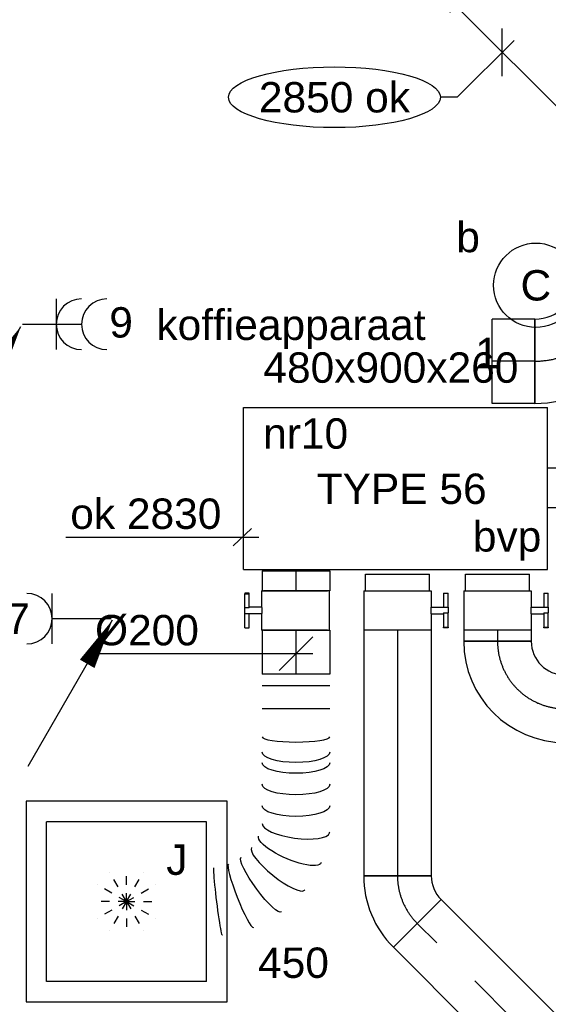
# Model space of a CAD drawing. Extents: x -329828 to 339781, y -55429 to 69176.
# Tile 84 of 140: x 8232 to 9797, y 15552 to 18469. Entities that reach past the tile are written whole.
import ezdxf
from ezdxf.enums import TextEntityAlignment as Align

# ---------------------------------------------------------------- set-up
doc = ezdxf.new("R2010")
doc.units = 0
doc.header["$LTSCALE"] = 50
for name, pattern in [('2322109', [10, 5, -2, 1, -2]), ('2322140', [45, 40, -5]), ('2322203', [45, 5, -2, 5, -2, 5, -2, 5, -2, 5, -2, 5, -5]), ('CENTER2', [28.575000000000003, 19.05, -3.175, 3.175, -3.175]), ('STREEPJES', [0.1, 0.05, -0.05])]:
    doc.linetypes.add(name, pattern=pattern)
doc.layers.get('0').update_dxf_attribs({"linetype": 'CONTINUOUS'})
for name, color, linetype in [('AIRCO', 3, 'CONTINUOUS'), ('EL6222--', 3, 'CONTINUOUS'), ('EL6311--', 3, 'CONTINUOUS'), ('EM6131--', 1, 'CONTINUOUS'), ('WL5448--', 4, 'CONTINUOUS'), ('WL570---_TOEVOER', 3, 'CONTINUOUS'), ('WL570---_TOEVOER_HL', 8, 'CONTINUOUS'), ('WL570---_TOEVOER_RST', 2, 'CONTINUOUS'), ('WL570---_TOEVOER_RST_HL', 1, 'CONTINUOUS'), ('WL5911--_D', 2, 'CONTINUOUS'), ('WM570---_TOEVOER', 1, 'CONTINUOUS'), ('WM570---_TOEVOER_PR', 1, 'CONTINUOUS'), ('WM570---_TOEVOER_RST_PR', 1, 'CONTINUOUS')]:
    doc.layers.add(name, color=color, linetype=linetype)
doc.styles.add('BURO-018', font='ARIAL.TTF', dxfattribs={"height": 90})
doc.styles.add('BURO-025', font='ARIAL.TTF', dxfattribs={"height": 125})

# ---------------------------------------------------------------- blocks, each defined once
blk = doc.blocks.new('1115B3A')
at = {"color": 0, "linetype": 'Continuous'}
blk.add_circle((0, 0), 2.5, dxfattribs=at)
at = {"color": 0, "linetype": 'Continuous', "style": 'BURO-018'}
for tag, p in [('E_GKAST', (0, 8)), ('E_GROEP', (0, 5)), ('E_SGROEP', (4.5, 5)), ('E_ARMCODE', (0, 0)), ('E_SLET', (4.5, -1))]:
    blk.add_attdef(tag, text='', height=1.8, dxfattribs=at).set_placement(p, align=Align.MIDDLE)
blk = doc.blocks.new('111304A')
at = {"color": 0, "linetype": 'Continuous'}
for p, q in [((0, 1), (0, 4.5)), ((-1.5, 3), (1.5, 3))]:
    blk.add_line(p, q, dxfattribs=at)
for centre in [(0, 6), (0, 4.5)]:
    blk.add_arc(centre, 1.5, 180, 0, dxfattribs=at)
at = {"color": 0, "linetype": 'Continuous', "style": 'BURO-018'}
for tag, p in [('E_GKAST', (0, 11.5)), ('E_GROEP', (0, 8.5)), ('E_SGROEP', (4.5, 8.5))]:
    blk.add_attdef(tag, text='', height=1.8, dxfattribs=at).set_placement(p, align=Align.MIDDLE)
at = {"color": 0, "linetype": 'Continuous', "style": 'BURO-018', "flags": 1}
for tag, height, p in [('E_VERMCODE', 1.8, (13, 8.5)), ('E_MATCODE', 1.799999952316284, (0, 0))]:
    blk.add_attdef(tag, text='', height=height, dxfattribs=at).set_placement(p, align=Align.MIDDLE)
blk = doc.blocks.new('111304')
at = {"color": 0, "linetype": 'Continuous'}
for p, q in [((-1.5, 4.5), (1.5, 4.5)), ((0, 1), (0, 4.5))]:
    blk.add_line(p, q, dxfattribs=at)
blk.add_arc((0, 6), 1.5, 180, 0, dxfattribs=at)
at = {"color": 0, "linetype": 'Continuous', "style": 'BURO-018'}
for tag, p in [('E_GKAST', (0, 11.5)), ('E_GROEP', (0, 8.5)), ('E_SGROEP', (4.5, 8.5))]:
    blk.add_attdef(tag, text='', height=1.8, dxfattribs=at).set_placement(p, align=Align.MIDDLE)
at = {"color": 0, "linetype": 'Continuous', "style": 'BURO-018', "flags": 1}
for tag, height, p in [('E_VERMCODE', 1.8, (13, 8.5)), ('E_MATCODE', 1.799999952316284, (0, 0))]:
    blk.add_attdef(tag, text='', height=height, dxfattribs=at).set_placement(p, align=Align.MIDDLE)
blk = doc.blocks.new('E00106')
at = {"color": 0, "linetype": 'Continuous'}
blk.add_line((-5, -8.66025403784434), (0, 2.842170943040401e-14), dxfattribs=at)
blk.add_lwpolyline([(0, 0, 0, 1, 0), (-1.5, -2.598076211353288, 1, 1, 0)], format="xyseb", dxfattribs=at)
blk = doc.blocks.new('*U208')
at = {"color": 0, "ltscale": 10}
for p, q in [((-82.79999999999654, -100.0000000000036, -2940), (-82.79999999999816, 99.99999999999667, -2940)), ((129.2591196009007, 12.16223663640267, -2940), (-12.16223663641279, -129.2591196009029, -2940))]:
    blk.add_line(p, q, dxfattribs=at)
for centre, radius, start, end in [((-82.79999999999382, -199.89688296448, -2940), 299.8968829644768, 44.99999999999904, 90.00000000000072), ((-82.79999999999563, -199.8968829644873, -2940), 99.89688296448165, 44.99999999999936, 89.99999999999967)]:
    blk.add_arc(centre, radius, start, end, dxfattribs=at)
at = {"layer": 'WL570---_TOEVOER_HL', "linetype": 'CENTER2'}
blk.add_arc((-82.79999999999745, -199.8968829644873, -2940), 199.8968829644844, 44.99999999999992, 90.00000000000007, dxfattribs=at)
at = {"layer": 'WM570---_TOEVOER_PR', "color": 1, "style": 'BURO-018'}
blk.add_attdef('POSNR', text='', height=90, dxfattribs=at).set_placement((0, 0), align=Align.MIDDLE)
blk = doc.blocks.new('*U209')
at = {"color": 0, "ltscale": 10}
for p, q in [((0, 100.0000000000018, -2940), (727.940401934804, 100.0000000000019, -2940)), ((727.9404019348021, 100.0000000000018, -2940), (727.9404019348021, -99.99999999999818, -2940)), ((0, -99.99999999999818, -2940), (727.940401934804, -99.99999999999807, -2940))]:
    blk.add_line(p, q, dxfattribs=at)
at = {"layer": 'WL570---_TOEVOER_HL', "linetype": 'CENTER2'}
blk.add_line((0, 1.818989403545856e-12, -2940), (727.940401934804, 1.936051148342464e-12, -2940), dxfattribs=at)
at = {"layer": 'WM570---_TOEVOER_PR', "color": 1, "style": 'BURO-018'}
blk.add_attdef('POSNR', text='', height=90, dxfattribs=at).set_placement((0, 0), align=Align.MIDDLE)
blk = doc.blocks.new('*U210')
at = {"color": 0, "ltscale": 10}
for p, q in [((-1.364242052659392e-12, 100, -2940), (1510.630062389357, 99.99999999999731, -2940)), ((-1.364242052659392e-12, -100, -2940), (-2.985167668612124e-12, 100.0000000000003, -2940)), ((1510.630062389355, 100, -2940), (1510.630062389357, -100.0000000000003, -2940)), ((-1.364242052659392e-12, -100, -2940), (1510.630062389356, -100.0000000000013, -2940))]:
    blk.add_line(p, q, dxfattribs=at)
at = {"layer": 'WL570---_TOEVOER_HL', "linetype": 'CENTER2'}
blk.add_line((-1.364242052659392e-12, 0, -2940), (1510.630062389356, -1.2578522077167e-12, -2940), dxfattribs=at)
at = {"layer": 'WM570---_TOEVOER_PR', "color": 1, "style": 'BURO-018'}
blk.add_attdef('POSNR', text='', height=90, dxfattribs=at).set_placement((0, 0), align=Align.MIDDLE)
blk = doc.blocks.new('*U214')
at = {"color": 2, "ltscale": 10}
for p, q in [((-9.700000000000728, 150.0000000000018, -2940), (-51.23601183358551, 150.0000000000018, -2940)), ((-51.23601183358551, 136.6666666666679, -2940), (-51.23601183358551, 150.0000000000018, -2940)), ((-9.700000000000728, 100, -2940), (-9.700000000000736, 150, -2940)), ((-9.700000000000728, 150, -2940), (7.442182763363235, 150, -2940)), ((7.442182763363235, 136.6666666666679, -2940), (7.442182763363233, 150, -2940)), ((49.56934516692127, 150.0000000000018, -2940), (7.442182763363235, 150.0000000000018, -2940)), ((49.56934516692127, 150.0000000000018, -2940), (51.23601183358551, 150, -2940)), ((49.56934516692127, 136.6666666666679, -2940), (49.56934516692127, 150.0000000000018, -2940)), ((51.23601183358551, 150, -2940), (51.23601183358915, 136.6666666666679, -2940)), ((-51.23601183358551, 136.6666666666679, -2940), (-9.700000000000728, 136.6666666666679, -2940)), ((7.442182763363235, 136.6666666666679, -2940), (49.56934516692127, 136.6666666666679, -2940)), ((9.700000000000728, 100, -2940), (9.700000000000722, 136.6666666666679, -2940)), ((51.23601183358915, 136.6666666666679, -2940), (49.56934516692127, 136.6666666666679, -2940)), ((-58.20000000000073, 95, -2940), (-107.7000000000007, 94.99999999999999, -2940)), ((-107.7000000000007, -95, -2940), (-107.7000000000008, 95, -2940)), ((-58.20000000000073, 100, -2940), (-9.700000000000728, 100, -2940)), ((-58.20000000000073, -100, -2940), (-58.20000000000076, 100, -2940)), ((9.700000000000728, 100, -2940), (58.20000000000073, 100, -2940)), ((58.20000000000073, 100, -2940), (58.20000000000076, -100, -2940)), ((-58.20000000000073, -95, -2940), (-107.7000000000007, -95.00000000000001, -2940)), ((-58.20000000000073, -100, -2940), (58.20000000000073, -99.99999999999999, -2940))]:
    blk.add_line(p, q, dxfattribs=at)
blk.add_spline([(9.650232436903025, 99.99518481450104, -2940), (9.501440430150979, 99.98093503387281, -2940), (9.25515078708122, 99.95783018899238, -2940), (8.913890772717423, 99.92681045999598, -2940), (8.481162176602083, 99.88913910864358, -2940), (7.961405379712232, 99.8463518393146, -2940), (7.359953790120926, 99.80019498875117, -2940), (6.682979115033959, 99.7525549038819, -2940), (5.937428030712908, 99.70538125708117, -2940), (5.130950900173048, 99.66060734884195, -2940), (4.271823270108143, 99.62007063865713, -2940), (3.368860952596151, 99.58543680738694, -2940), (2.431329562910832, 99.55813057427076, -2940), (1.468849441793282, 99.53927626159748, -2940), (0.4912969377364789, 99.52965072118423, -2940), (-0.4912969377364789, 99.52965072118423, -2940), (-1.468849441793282, 99.53927626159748, -2940), (-2.431329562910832, 99.55813057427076, -2940), (-3.368860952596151, 99.58543680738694, -2940), (-4.271823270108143, 99.62007063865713, -2940), (-5.130950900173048, 99.66060734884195, -2940), (-5.937428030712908, 99.70538125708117, -2940), (-6.682979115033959, 99.7525549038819, -2940), (-7.359953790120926, 99.80019498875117, -2940), (-7.961405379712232, 99.8463518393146, -2940), (-8.481162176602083, 99.88913910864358, -2940), (-8.913890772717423, 99.92681045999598, -2940), (-9.25515078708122, 99.95783018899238, -2940), (-9.501440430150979, 99.98093503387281, -2940), (-9.650232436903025, 99.99518481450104, -2940), (-9.700000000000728, 100, -2940)], degree=3, dxfattribs=at)
at = {"layer": 'WL570---_TOEVOER', "color": 1, "style": 'BURO-018'}
blk.add_attdef('I', text='', height=90, dxfattribs=at).set_placement((0, 0), align=Align.MIDDLE)
at = {"layer": 'WM570---_TOEVOER_PR', "color": 1, "style": 'BURO-018'}
blk.add_attdef('POSNR', text='', height=90, dxfattribs=at).set_placement((0, 0), align=Align.MIDDLE)
blk = doc.blocks.new('*U292')
at = {"color": 0, "ltscale": 10}
for p, q in [((0, 124.9999999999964, -2974.999999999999), (126.2246743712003, 124.9999999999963, -2974.999999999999)), ((0, -125.0000000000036, -2974.999999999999), (3.061616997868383e-14, 124.9999999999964, -2974.999999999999)), ((126.2246743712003, 124.9999999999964, -2974.999999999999), (126.2246743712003, -125.0000000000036, -2974.999999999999)), ((0, -125.0000000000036, -2974.999999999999), (126.2246743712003, -125.0000000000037, -2974.999999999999))]:
    blk.add_line(p, q, dxfattribs=at)
at = {"layer": 'WL570---_TOEVOER_HL', "linetype": 'CENTER2'}
blk.add_line((0, -3.637978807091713e-12, -2974.999999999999), (126.2246743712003, -3.653436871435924e-12, -2974.999999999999), dxfattribs=at)
at = {"layer": 'WM570---_TOEVOER_PR', "color": 1, "style": 'BURO-018'}
blk.add_attdef('POSNR', text='', height=90, dxfattribs=at).set_placement((0, 0), align=Align.MIDDLE)
blk = doc.blocks.new('*U293')
at = {"color": 0, "ltscale": 10}
for p, q in [((-103.5999999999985, -124.9999999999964, -2974.999999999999), (-103.6000000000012, 125.0000000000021, -2974.999999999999)), ((161.6446101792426, 15.13208511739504, -2974.999999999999), (-15.13208511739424, -161.6446101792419, -2974.999999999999))]:
    blk.add_line(p, q, dxfattribs=at)
for centre, radius, start, end in [((-103.5999999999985, -250.1125250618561, -2974.999999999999), 375.1125250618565, 45.00000000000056, 89.99999999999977), ((-103.6000000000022, -250.1125250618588, -2974.999999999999), 125.1125250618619, 45.00000000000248, 89.99999999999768)]:
    blk.add_arc(centre, radius, start, end, dxfattribs=at)
at = {"layer": 'WL570---_TOEVOER_HL', "linetype": 'CENTER2'}
blk.add_arc((-103.5999999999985, -250.1125250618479, -2974.999999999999), 250.1125250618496, 45.00000000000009, 90, dxfattribs=at)
at = {"layer": 'WM570---_TOEVOER_PR', "color": 1, "style": 'BURO-018'}
blk.add_attdef('POSNR', text='', height=90, dxfattribs=at).set_placement((0, 0), align=Align.MIDDLE)
blk = doc.blocks.new('*U298')
at = {"color": 0, "ltscale": 10}
for p, q in [((9.094947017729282e-13, 325.0000000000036, -2975), (5.000000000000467, 325.0000000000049, -2975)), ((1.818989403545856e-12, -325, -2975), (1.674660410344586e-12, 325.0000000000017, -2975)), ((5, -324.9999999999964, -2975), (4.999999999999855, 325.0000000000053, -2975)), ((2466.812007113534, 325.0000000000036, -2975), (2461.812007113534, 325.0000000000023, -2975)), ((2461.812007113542, -325, -2975), (2461.812007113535, 325.0000000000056, -2975)), ((2466.812007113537, -325, -2975), (2466.812007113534, 325.0000000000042, -2975)), ((5.000000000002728, 300.0000000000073, -2975), (2461.812007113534, 300.000000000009, -2975)), ((5, -300, -2975), (2461.81200711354, -299.9999999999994, -2975)), ((1.818989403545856e-12, -325, -2975), (5.000000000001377, -324.9999999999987, -2975)), ((2466.812007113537, -325, -2975), (2461.812007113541, -325.0000000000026, -2975))]:
    blk.add_line(p, q, dxfattribs=at)
at = {"layer": 'WM570---_TOEVOER_PR', "color": 1, "style": 'BURO-018'}
blk.add_attdef('POSNR', text='', height=90, dxfattribs=at).set_placement((0, 0), align=Align.MIDDLE)
blk = doc.blocks.new('*U299')
at = {"layer": 'WM570---_TOEVOER', "color": 0, "ltscale": 10}
for p, q in [((2.220446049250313e-13, -70.710678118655), (-2.220446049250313e-13, 70.710678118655)), ((35.35533905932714, 35.3553390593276), (-133.1556516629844, -133.1556516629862)), ((-133.1556516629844, -133.1556516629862), (-183.1556516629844, -133.1556516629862))]:
    blk.add_line(p, q, dxfattribs=at)
blk.add_ellipse((-496.8664292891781, -133.1556516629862), major_axis=(-313.7107776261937, 0), ratio=0.2868884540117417, dxfattribs=at)
at = {"layer": 'WM570---_TOEVOER', "color": 0, "style": 'BURO-018'}
blk.add_text('2850 ok', height=90, dxfattribs=at).set_placement((-720.5772069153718, -178.1556516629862))
blk = doc.blocks.new('*U409')
at = {"color": 0, "ltscale": 10}
for p, q in [((-100, 200.0000000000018, -2940), (100, 200.0000000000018, -2940)), ((-200, -99.99999999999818, -2940), (-200, 100.0000000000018, -2940))]:
    blk.add_line(p, q, dxfattribs=at)
for radius, start, end in [(100.0000000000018, 270.0000000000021, 359.999999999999), (300.0000000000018, 270.0000000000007, 359.9999999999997)]:
    blk.add_arc((-200.0000000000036, 200.0000000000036, -2940), radius, start, end, dxfattribs=at)
at = {"layer": 'WL570---_TOEVOER_HL', "linetype": 'CENTER2'}
blk.add_arc((-200, 200.0000000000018, -2940), 200, 270, 0, dxfattribs=at)
at = {"layer": 'WM570---_TOEVOER_PR', "color": 1, "style": 'BURO-018'}
blk.add_attdef('POSNR', text='', height=90, dxfattribs=at).set_placement((0, 0), align=Align.MIDDLE)
blk = doc.blocks.new('*U410')
at = {"color": 0, "ltscale": 10}
for p, q in [((0, 100.0000000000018, -2940), (33.27710615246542, 100.0000000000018, -2940)), ((33.27710615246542, 100.0000000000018, -2940), (33.27710615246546, -99.99999999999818, -2940)), ((0, -99.99999999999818, -2940), (33.27710615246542, -99.99999999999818, -2940))]:
    blk.add_line(p, q, dxfattribs=at)
at = {"layer": 'WL570---_TOEVOER_HL', "linetype": 'CENTER2'}
blk.add_line((0, 1.818989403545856e-12, -2940), (33.27710615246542, 1.824340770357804e-12, -2940), dxfattribs=at)
at = {"layer": 'WM570---_TOEVOER_PR', "color": 1, "style": 'BURO-018'}
blk.add_attdef('POSNR', text='', height=90, dxfattribs=at).set_placement((0, 0), align=Align.MIDDLE)
blk = doc.blocks.new('*U411')
at = {"color": 0, "ltscale": 10}
for p, q in [((0, 100.0000000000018, -2940), (3.216245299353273e-14, -99.99999999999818, -2940)), ((34.39200435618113, 100.0000000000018, -2940), (34.39200435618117, -99.99999999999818, -2940)), ((103.1760130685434, 100.0000000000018, -2940), (103.1760130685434, -99.99999999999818, -2940)), ((750.7263891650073, -125.892017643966, -2940), (750.5952057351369, -125.5593241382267, -2940))]:
    blk.add_line(p, q, dxfattribs=at)
for centre, major_axis, ratio, start_param, end_param in [((185.434274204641, 1.818989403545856e-12, -2940), (-1.322309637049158e-12, -100), 0.1595541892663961, 0, 3.141592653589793), ((455.4072900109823, 1.818989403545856e-12, -2940), (-13.81550173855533, -99.910661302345), 0.3058941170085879, 0.04227339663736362, 3.099319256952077), ((455.4072900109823, 1.818989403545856e-12, -2940), (-13.81550173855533, -99.910661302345), 0.3058941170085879, 3.099319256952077, 3.183866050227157), ((576.8714622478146, -52.94066910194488, -2940), (-63.27480522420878, -78.50481579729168), 0.2449279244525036, 0.03262316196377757, 3.108969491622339), ((576.8714622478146, -52.94066910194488, -2940), (-63.27480522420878, -78.50481579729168), 0.2449279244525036, 3.10896949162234, 3.17421581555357), ((656.9064673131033, -162.6936741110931, -2940), (-93.76488576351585, -36.97216537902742), 0.1182359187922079, 0.01500517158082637, 3.126587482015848)]:
    blk.add_ellipse(centre, major_axis=major_axis, ratio=ratio, start_param=start_param, end_param=end_param, dxfattribs=at)
at = {"color": 0, "ltscale": 10, "extrusion": (0, 0, -1)}
for centre, major_axis, ratio, start_param, end_param in [((230.9239194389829, 1.818989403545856e-12, -2940), (-1.608122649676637e-14, 100), 0.3111863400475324, 0, 3.141592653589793), ((262.8125504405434, 1.818989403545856e-12, -2940), (-1.608122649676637e-14, 100), 0.3111863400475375, 0, 3.141592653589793), ((326.5898124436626, 1.818989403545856e-12, -2940), (-1.608122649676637e-14, 100), 0.3111863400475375, 0, 3.141592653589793), ((390.3670744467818, 1.818989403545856e-12, -2940), (-1.608122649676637e-14, 100), 0.3111863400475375, 0, 3.141592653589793), ((519.4512334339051, -18.05707633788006, -2940), (40.23384950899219, 92.47640643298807), 0.2851140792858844, 6.244317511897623, 9.385910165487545), ((623.7548827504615, -102.2735190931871, -2940), (81.40327112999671, 59.46326965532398), 0.1880199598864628, 6.258789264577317, 9.400381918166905), ((674.0669902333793, -230.0836004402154, -2940), (99.99872236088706, 12.53213037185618), 0.04033599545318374, 6.278130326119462, 9.419722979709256)]:
    blk.add_ellipse(centre, major_axis=major_axis, ratio=ratio, start_param=start_param, end_param=end_param, dxfattribs=at)
at = {"layer": 'WM570---_TOEVOER_PR', "color": 1, "style": 'BURO-018'}
blk.add_attdef('POSNR', text='', height=90, dxfattribs=at).set_placement((0, 0), align=Align.MIDDLE)
blk = doc.blocks.new('*U412')
at = {"color": 0, "ltscale": 10}
for p, q in [((0, 100.0000000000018, -2940), (130.5165362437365, 100.0000000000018, -2940)), ((0, -96.43638050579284, -2940), (-3.158937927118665e-14, 100.0000000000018, -2940)), ((130.5165362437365, 100.0000000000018, -2940), (130.5165362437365, -99.99999999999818, -2940)), ((0, -99.99999999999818, -2940), (130.5165362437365, -99.99999999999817, -2940))]:
    blk.add_line(p, q, dxfattribs=at)
at = {"layer": 'WL570---_TOEVOER_HL', "linetype": 'CENTER2'}
blk.add_line((0, 1.818989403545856e-12, -2940), (130.5165362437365, 1.839978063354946e-12, -2940), dxfattribs=at)
at = {"layer": 'WM570---_TOEVOER_PR', "color": 1, "style": 'BURO-018'}
blk.add_attdef('POSNR', text='', height=90, dxfattribs=at).set_placement((0, 0), align=Align.MIDDLE)
blk = doc.blocks.new('*U413')
at = {"layer": 'WM570---_TOEVOER', "color": 0, "ltscale": 10}
for p, q in [((-50, -49.99999999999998), (50, 49.99999999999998)), ((50, -6.123233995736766e-15), (-594.6589788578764, 7.282472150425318e-14))]:
    blk.add_line(p, q, dxfattribs=at)
at = {"layer": 'WM570---_TOEVOER', "color": 0, "style": 'BURO-018'}
blk.add_text('%%c200', height=90, dxfattribs=at).set_placement((-594.6589788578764, 25.00000000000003))
blk = doc.blocks.new('*U414')
at = {"color": 2, "ltscale": 10}
for p, q in [((-58.20000000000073, 100.0000000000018, -2940), (58.20000000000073, 100.0000000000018, -2940)), ((-58.20000000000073, -99.99999999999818, -2940), (-58.20000000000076, 95.00000000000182, -2940)), ((58.20000000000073, 95.00000000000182, -2940), (58.20000000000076, -99.99999999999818, -2940)), ((-58.20000000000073, -99.99999999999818, -2940), (-9.700000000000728, -99.99999999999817, -2940)), ((-9.700000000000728, -99.99999999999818, -2940), (-9.700000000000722, -136.6666666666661, -2940)), ((9.700000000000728, -99.99999999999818, -2940), (9.700000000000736, -149.9999999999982, -2940)), ((9.700000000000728, -99.99999999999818, -2940), (58.20000000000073, -99.99999999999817, -2940)), ((-51.23601183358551, -136.6666666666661, -2940), (-51.23601183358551, -150.0000000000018, -2940)), ((-49.56934516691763, -136.6666666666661, -2940), (-51.23601183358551, -136.6666666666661, -2940)), ((-7.442182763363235, -136.6666666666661, -2940), (-49.56934516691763, -136.6666666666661, -2940)), ((-49.56934516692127, -150, -2940), (-49.56934516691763, -136.6666666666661, -2940)), ((-7.442182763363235, -136.6666666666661, -2940), (-7.442182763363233, -149.9999999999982, -2940)), ((51.23601183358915, -136.6666666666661, -2940), (9.700000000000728, -136.6666666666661, -2940)), ((51.23601183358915, -150, -2940), (51.23601183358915, -136.6666666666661, -2940)), ((-51.23601183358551, -150.0000000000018, -2940), (-49.56934516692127, -150, -2940)), ((-7.442182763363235, -150, -2940), (-49.56934516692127, -150, -2940)), ((9.700000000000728, -149.9999999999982, -2940), (-7.442182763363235, -149.9999999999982, -2940)), ((51.23601183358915, -150, -2940), (9.700000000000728, -150, -2940))]:
    blk.add_line(p, q, dxfattribs=at)
blk.add_spline([(-9.650232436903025, -99.99518481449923, -2940), (-9.501440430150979, -99.98093503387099, -2940), (-9.25515078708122, -99.95783018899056, -2940), (-8.913890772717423, -99.92681045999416, -2940), (-8.481162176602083, -99.88913910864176, -2940), (-7.961405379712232, -99.84635183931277, -2940), (-7.359953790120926, -99.80019498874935, -2940), (-6.682979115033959, -99.75255490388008, -2940), (-5.937428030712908, -99.70538125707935, -2940), (-5.130950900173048, -99.66060734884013, -2940), (-4.271823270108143, -99.6200706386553, -2940), (-3.368860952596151, -99.58543680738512, -2940), (-2.431329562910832, -99.55813057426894, -2940), (-1.468849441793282, -99.53927626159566, -2940), (-0.4912969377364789, -99.5296507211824, -2940), (0.4912969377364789, -99.5296507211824, -2940), (1.468849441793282, -99.53927626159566, -2940), (2.431329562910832, -99.55813057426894, -2940), (3.368860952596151, -99.58543680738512, -2940), (4.271823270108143, -99.6200706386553, -2940), (5.130950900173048, -99.66060734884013, -2940), (5.937428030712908, -99.70538125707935, -2940), (6.682979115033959, -99.75255490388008, -2940), (7.359953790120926, -99.80019498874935, -2940), (7.961405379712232, -99.84635183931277, -2940), (8.481162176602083, -99.88913910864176, -2940), (8.913890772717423, -99.92681045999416, -2940), (9.25515078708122, -99.95783018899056, -2940), (9.501440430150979, -99.98093503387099, -2940), (9.650232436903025, -99.99518481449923, -2940), (9.700000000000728, -99.99999999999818, -2940)], degree=3, dxfattribs=at)
at = {"layer": 'WL570---_TOEVOER', "color": 1, "style": 'BURO-018'}
blk.add_attdef('I', text='', height=90, dxfattribs=at).set_placement((0, 0), align=Align.MIDDLE)
at = {"layer": 'WM570---_TOEVOER_PR', "color": 1, "style": 'BURO-018'}
blk.add_attdef('POSNR', text='', height=90, dxfattribs=at).set_placement((0, 0), align=Align.MIDDLE)
blk = doc.blocks.new('*U415')
at = {"color": 2, "ltscale": 10}
for p, q in [((-9.700000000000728, 150.0000000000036, -2940), (-51.23601183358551, 150.0000000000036, -2940)), ((-51.23601183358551, 136.6666666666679, -2940), (-51.23601183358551, 150.0000000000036, -2940)), ((-9.700000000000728, 100, -2940), (-9.700000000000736, 150, -2940)), ((-9.700000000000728, 150, -2940), (7.442182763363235, 150, -2940)), ((7.442182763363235, 136.6666666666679, -2940), (7.442182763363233, 150, -2940)), ((49.56934516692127, 150.0000000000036, -2940), (7.442182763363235, 150.0000000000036, -2940)), ((49.56934516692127, 150.0000000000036, -2940), (51.23601183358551, 150.0000000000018, -2940)), ((49.56934516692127, 136.6666666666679, -2940), (49.56934516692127, 150.0000000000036, -2940)), ((51.23601183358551, 150.0000000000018, -2940), (51.23601183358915, 136.6666666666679, -2940)), ((-51.23601183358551, 136.6666666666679, -2940), (-9.700000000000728, 136.6666666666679, -2940)), ((7.442182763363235, 136.6666666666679, -2940), (49.56934516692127, 136.6666666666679, -2940)), ((9.700000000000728, 100, -2940), (9.700000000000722, 136.6666666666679, -2940)), ((51.23601183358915, 136.6666666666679, -2940), (49.56934516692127, 136.6666666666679, -2940)), ((-58.20000000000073, 95, -2940), (-107.7000000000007, 94.99999999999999, -2940)), ((-107.7000000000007, -95, -2940), (-107.7000000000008, 95, -2940)), ((-58.20000000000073, 100, -2940), (-9.700000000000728, 100, -2940)), ((-58.20000000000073, -100, -2940), (-58.20000000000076, 100, -2940)), ((9.700000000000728, 100, -2940), (58.20000000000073, 100, -2940)), ((58.20000000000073, 100, -2940), (58.20000000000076, -100, -2940)), ((-58.20000000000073, -95, -2940), (-107.7000000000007, -95.00000000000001, -2940)), ((-58.20000000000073, -100, -2940), (58.20000000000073, -99.99999999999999, -2940))]:
    blk.add_line(p, q, dxfattribs=at)
blk.add_spline([(9.650232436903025, 99.99518481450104, -2940), (9.501440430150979, 99.98093503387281, -2940), (9.25515078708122, 99.95783018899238, -2940), (8.913890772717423, 99.92681045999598, -2940), (8.481162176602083, 99.88913910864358, -2940), (7.961405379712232, 99.8463518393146, -2940), (7.359953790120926, 99.80019498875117, -2940), (6.682979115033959, 99.7525549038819, -2940), (5.937428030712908, 99.70538125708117, -2940), (5.130950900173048, 99.66060734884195, -2940), (4.271823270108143, 99.62007063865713, -2940), (3.368860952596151, 99.58543680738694, -2940), (2.431329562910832, 99.55813057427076, -2940), (1.468849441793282, 99.53927626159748, -2940), (0.4912969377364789, 99.52965072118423, -2940), (-0.4912969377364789, 99.52965072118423, -2940), (-1.468849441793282, 99.53927626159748, -2940), (-2.431329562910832, 99.55813057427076, -2940), (-3.368860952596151, 99.58543680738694, -2940), (-4.271823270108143, 99.62007063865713, -2940), (-5.130950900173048, 99.66060734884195, -2940), (-5.937428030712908, 99.70538125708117, -2940), (-6.682979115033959, 99.7525549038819, -2940), (-7.359953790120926, 99.80019498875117, -2940), (-7.961405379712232, 99.8463518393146, -2940), (-8.481162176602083, 99.88913910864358, -2940), (-8.913890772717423, 99.92681045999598, -2940), (-9.25515078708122, 99.95783018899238, -2940), (-9.501440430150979, 99.98093503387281, -2940), (-9.650232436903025, 99.99518481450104, -2940), (-9.700000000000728, 100, -2940)], degree=3, dxfattribs=at)
at = {"layer": 'WL570---_TOEVOER', "color": 1, "style": 'BURO-018'}
blk.add_attdef('I', text='', height=90, dxfattribs=at).set_placement((0, 0), align=Align.MIDDLE)
at = {"layer": 'WM570---_TOEVOER_PR', "color": 1, "style": 'BURO-018'}
blk.add_attdef('POSNR', text='', height=90, dxfattribs=at).set_placement((0, 0), align=Align.MIDDLE)
blk = doc.blocks.new('*U416')
at = {"color": 0, "ltscale": 10}
for p, q in [((0, 100.0000000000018, -2940), (59.38130599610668, 100.0000000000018, -2940)), ((0, -99.99999999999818, -2940), (-3.216245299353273e-14, 100.0000000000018, -2940)), ((59.38130599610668, 100.0000000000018, -2940), (59.3813059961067, -96.43638050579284, -2940)), ((0, -99.99999999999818, -2940), (59.38130599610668, -99.99999999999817, -2940))]:
    blk.add_line(p, q, dxfattribs=at)
at = {"layer": 'WL570---_TOEVOER_HL', "linetype": 'CENTER2'}
blk.add_line((0, 1.818989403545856e-12, -2940), (59.38130599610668, 1.828538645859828e-12, -2940), dxfattribs=at)
at = {"layer": 'WM570---_TOEVOER_PR', "color": 1, "style": 'BURO-018'}
blk.add_attdef('POSNR', text='', height=90, dxfattribs=at).set_placement((0, 0), align=Align.MIDDLE)
blk = doc.blocks.new('*U419')
at = {"color": 2, "ltscale": 10}
for p, q in [((240, 450.0000000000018, -2950), (-240, 450.0000000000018, -2950)), ((-240, -450, -2950), (-240.0000000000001, 450, -2950)), ((240, -449.9999999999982, -2950), (239.9999999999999, 450.0000000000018, -2950)), ((240, -449.9999999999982, -2950), (-240, -449.9999999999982, -2950))]:
    blk.add_line(p, q, dxfattribs=at)
at = {"layer": 'WL5911--_D', "color": 2, "style": 'BURO-025'}
blk.add_attdef('POSNR', text='', height=125, dxfattribs=at).set_placement((0, 0), align=Align.MIDDLE)
blk = doc.blocks.new('*U1309')
at = {"color": 0, "ltscale": 10}
for p, q in [((297.5, 297.5, -2757.5), (-297.5, 297.5, -2757.5)), ((-297.5, 297.5, -2757.5), (-297.5, -297.5, -2757.5)), ((297.5, -297.5, -2757.5), (297.5, 297.5, -2757.5)), ((236.5, 236.5, -2757.5), (-236.5, 236.5, -2757.5)), ((-236.5, -236.5, -2757.5), (-236.5, 236.5, -2757.5)), ((236.5, -236.5, -2757.5), (236.5, 236.5, -2757.5)), ((236.5, -236.5, -2757.5), (-236.5, -236.5, -2757.5)), ((-297.5, -297.5, -2757.5), (297.5, -297.5, -2757.5))]:
    blk.add_line(p, q, dxfattribs=at)
at = {"color": 8, "linetype": 'STREEPJES', "ltscale": 10}
for q in [(0, 100, -2757.5), (-50, 86.60254037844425, -2757.5), (50, 86.60254037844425, -2757.5), (-86.60254037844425, 50, -2757.5), (86.60254037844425, 50, -2757.5), (-100, 0, -2757.5), (-86.60254037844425, -50, -2757.5), (-50, -86.60254037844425, -2757.5), (0, -100, -2757.5), (50, -86.60254037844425, -2757.5), (86.60254037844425, -50, -2757.5), (100, 0, -2757.5)]:
    blk.add_line((0, 0, -2757.5), q, dxfattribs=at)
at = {"layer": 'WL570---_TOEVOER_RST_HL', "linetype": 'CENTER2'}
blk.add_circle((0, 0, -2757.5), 0.075, dxfattribs=at)
at = {"layer": 'WL570---_TOEVOER_RST', "color": 1, "linetype": '2322109', "style": 'BURO-018'}
for tag in ['MC', 'Q']:
    blk.add_attdef(tag, text='', height=90, dxfattribs=at).set_placement((0, 0), align=Align.MIDDLE)
at = {"layer": 'WM570---_TOEVOER_RST_PR', "color": 1, "linetype": '2322109', "style": 'BURO-018'}
blk.add_attdef('POSNR', text='', height=90, dxfattribs=at).set_placement((0, 0), align=Align.MIDDLE)

msp = doc.modelspace()

# ---------------------------------------------------------------- linework, layer by layer
at = {"layer": 'WL5448--', "linetype": '2322140'}
msp.add_line((10059.79984309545, 17140.06926927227, 2800), (9794.534023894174, 17140.06926927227, 2800), dxfattribs=at)
at = {"layer": 'WL5448--', "linetype": '2322203'}
msp.add_line((10011.04182353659, 17022.35699717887, 2800), (9794.534023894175, 17022.35699717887, 2800), dxfattribs=at)
at = {"layer": 'WL570---_TOEVOER', "color": 1}
for p, q in [((8918.482196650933, 16961.97919109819), (8864.283449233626, 16910.02736737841)), ((8368.755789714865, 16936.07230697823), (8940.363712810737, 16936.07230697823))]:
    msp.add_line(p, q, dxfattribs=at)

# ---------------------------------------------------------------- block references
at = {"layer": 'AIRCO', "rotation": 270}
msp.add_blockref('*U419', (9344.534023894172, 17079.77756503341, 2950), dxfattribs=at)
at = {"layer": 'EL6222--'}
ref = msp.add_blockref('111304A', (8190.397049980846, 17567.06621506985), dxfattribs=dict(at, xscale=49.99999999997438, yscale=50, zscale=50, rotation=269.9412630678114))
ref.add_attrib('E_GROEP', '9', dxfattribs={"layer": '0', "color": 1, "linetype": 'Continuous', "height": 90, "style": 'BURO-018'}).set_placement((8532.636593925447, 17572.38633830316), align=Align.MIDDLE)
ref = msp.add_blockref('111304', (8553.557422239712, 16694.34296192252), dxfattribs=dict(at, xscale=50, yscale=50, zscale=50, rotation=90))
ref.add_attrib('E_GROEP', '17', dxfattribs={"layer": '0', "color": 1, "linetype": 'Continuous', "height": 90, "style": 'BURO-018'}).set_placement((8192.579839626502, 16694.34296192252), align=Align.MIDDLE)
at = {"layer": 'EL6311--'}
ref = msp.add_blockref('1115B3A', (9760.572690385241, 17682.25316827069), dxfattribs=dict(at, xscale=49.99999999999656, yscale=50, zscale=50, rotation=189.1701748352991))
ref.add_attrib('E_ARMCODE', 'C', dxfattribs={"layer": '0', "color": 1, "linetype": 'Continuous', "height": 90, "style": 'BURO-018'}).set_placement((9760.572690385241, 17682.25316827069), align=Align.MIDDLE)
ref.add_attrib('E_SLET', 'b', dxfattribs={"layer": '0', "color": 1, "linetype": 'Continuous', "height": 90, "style": 'BURO-018'}).set_placement((9559.920022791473, 17827.12727564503), align=Align.MIDDLE)
ref.add_attrib('E_GROEP', '1', dxfattribs={"layer": '0', "color": 1, "linetype": 'Continuous', "height": 90, "style": 'BURO-018'}).set_placement((9615.698583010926, 17481.6005006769), align=Align.MIDDLE)
at = {"layer": 'EM6131--', "xscale": 50, "yscale": 50, "zscale": 50}
for p in [(8236.16299496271, 17560.58377232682), (8507.166175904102, 16690.44243815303)]:
    msp.add_blockref('E00106', p, dxfattribs=at)
at = {"layer": 'WL570---_TOEVOER'}
for name, p, rotation in [('*U298', (9732.881912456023, 18725.09303157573, 2975), 314.9999999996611), ('*U293', (9861.153530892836, 17457.3692791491, 2974.999999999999), 225.0000000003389), ('*U292', (9757.553530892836, 17457.3692791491, 2974.999999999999), 180), ('*U416', (9050.12759958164, 16836.35931871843, 2940), 270), ('*U214', (9350.824864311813, 16718.77801272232, 2940), 270), ('*U415', (9646.966252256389, 16718.77801272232, 2940), 270), ('*U414', (9048.691219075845, 16718.77801272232, 2940), 270), ('*U412', (9050.12759958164, 16660.57801272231, 2940), 270), ('*U209', (9350.824864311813, 16660.57801272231, 2940), 270), ('*U410', (9646.966252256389, 16660.57801272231, 2940), 270), ('*U409', (9646.966252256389, 16427.30090656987, 2940), 270), ('*U411', (9050.12759958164, 16530.06147647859, 2940), 270), ('*U208', (9350.824864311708, 15849.83761078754, 2940), 134.9999999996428), ('*U210', (10477.55006677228, 14723.11240832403, 2940), 134.9999999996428)]:
    msp.add_blockref(name, p, dxfattribs=dict(at, rotation=rotation))
at = {"layer": 'WL570---_TOEVOER_RST', "linetype": '2322109'}
ref = msp.add_blockref('*U1309', (8548.660406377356, 15855.99448624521, 2757.5), dxfattribs=at)
ref.add_attrib('Q', '450', dxfattribs={"color": 1, "linetype": '2322109', "height": 90, "style": 'BURO-018'}).set_placement((9043.034584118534, 15674.85637486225), align=Align.MIDDLE)
ref.add_attrib('MC', 'J', dxfattribs={"color": 1, "linetype": '2322109', "height": 90, "style": 'BURO-018'}).set_placement((8697.779238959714, 15979.57078927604), align=Align.MIDDLE)
at = {"layer": 'WM570---_TOEVOER'}
for name, p in [('*U299', (9661.0590544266, 18372.65182089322, 2975)), ('*U413', (9050.12759958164, 16590.35146569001, 2940))]:
    msp.add_blockref(name, p, dxfattribs=at)

# ---------------------------------------------------------------- texts
at = {"layer": 'AIRCO', "color": 1, "style": 'BURO-018'}
msp.add_text('TYPE 56', height=90, dxfattribs=at).set_placement((9111.640111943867, 17034.33040454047))
at = {"layer": 'EL6222--', "color": 1, "style": 'BURO-018'}
for s, p in [('koffieapparaat', (8637.094746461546, 17520.21836949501)), ('bvp', (9573.99258366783, 16893.29139851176))]:
    msp.add_text(s, height=90, dxfattribs=at).set_placement(p)
at = {"layer": 'WL570---_TOEVOER', "color": 1, "style": 'BURO-018'}
for s, p in [('480x900x260', (8953.860841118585, 17393.45894424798)), ('nr10', (8953.115006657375, 17198.01452064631)), ('ok 2830', (8382.100924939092, 16960.40807619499))]:
    msp.add_text(s, height=90, dxfattribs=at).set_placement(p)

doc.saveas('drawing.dxf')
